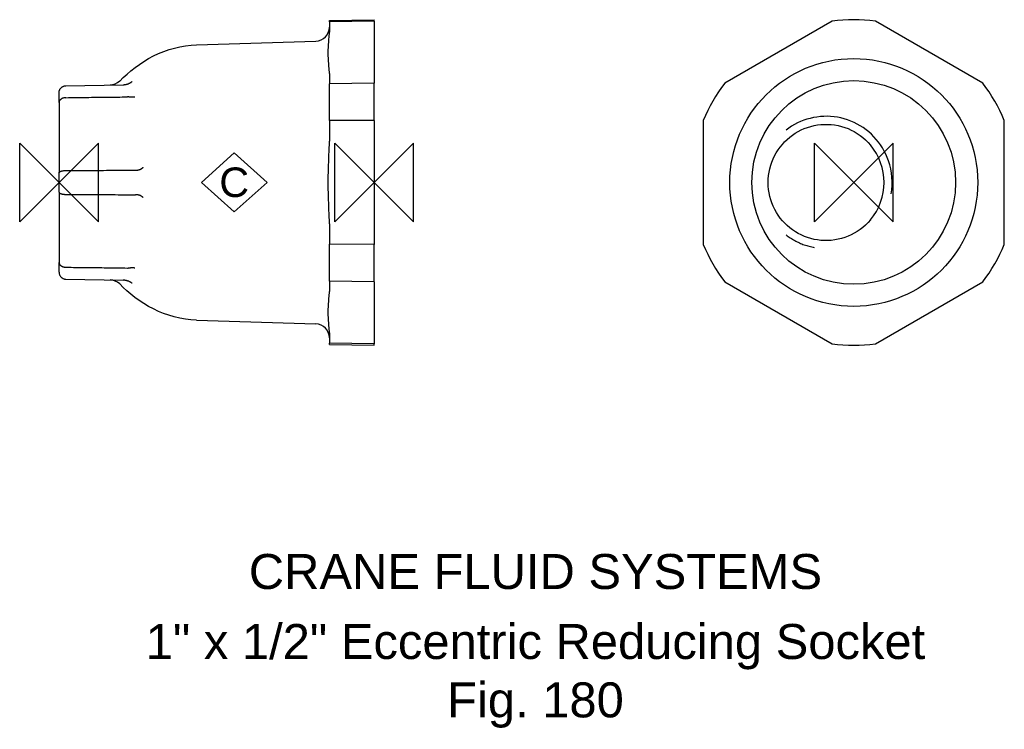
# Model space of a CAD drawing. Extents: x -6 to 135, y -78 to 23.
import ezdxf

# ---------------------------------------------------------------- set-up
doc = ezdxf.new("R2010")
doc.units = 0
doc.header["$MEASUREMENT"] = 0
doc.layers.get('0').update_dxf_attribs({"linetype": 'CONTINUOUS'})
for name, color, linetype in [('DETAIL', 2, 'CONTINUOUS'), ('ORIGIN', 6, 'CONTINUOUS'), ('SYMBOL', 3, 'CONTINUOUS')]:
    doc.layers.add(name, color=color, linetype=linetype)
doc.layers.add('TEXT', color=7, linetype='CONTINUOUS', lineweight=13)
doc.styles.add('fastrack', font='ARIAL.TTF')

# ---------------------------------------------------------------- blocks, each defined once
blk = doc.blocks.new('C Symbol')
at = {"layer": 'SYMBOL'}
for p, q in [((-10, 0), (0, 9)), ((0, 9), (10, 0)), ((0, -9), (-10, 0)), ((10, 0), (0, -9))]:
    blk.add_line(p, q, dxfattribs=at)
at = {"layer": 'SYMBOL', "insert": (0, 0), "char_height": 9, "attachment_point": 5, "style": 'fastrack'}
blk.add_mtext('C', dxfattribs=at)
blk = doc.blocks.new('ZPO')
at = {"layer": 'ORIGIN'}
for p, q in [((-20, 20), (20, -20)), ((20, 20), (-20, -20)), ((-20, -20), (-20, 20)), ((20, -20), (20, 20))]:
    blk.add_line(p, q, dxfattribs=at)

msp = doc.modelspace()

# ---------------------------------------------------------------- linework, layer by layer
at = {"layer": 'DETAIL'}
for p, q in [((38.6, 23.14), (45, 23.25)), ((38.6, 22.94), (38.6, 23.14)), ((45, 23.04), (38.6, 22.94)), ((38.6, 22.94), (38.6, 21.47)), ((45, 23.04), (45, 23.25)), ((45, 23.04), (45, 14.19)), ((110.42, 23.04), (95.09, 14.19)), ((131.92, 14.19), (116.59, 23.04)), ((19.65, 19.65), (36.66, 20.19)), ((38.6, 15.57), (38.6, 14.11)), ((45, 14.19), (38.6, 14.11)), ((38.6, 8.83), (38.6, 14.11)), ((45, 8.85), (45, 14.19)), ((0, 11.43), (0, 12.82)), ((0.98, 13.82), (9.17, 13.96)), ((0, 11.43), (0, 1.39)), ((45, 8.85), (38.6, 8.83)), ((38.6, 8.83), (38.6, 5.9)), ((45, 8.85), (45, -8.85)), ((92, 8.85), (92, -8.85)), ((135, -8.85), (135, 8.85)), ((0, -1.39), (0, 1.39)), ((0, -1.39), (0, -11.43)), ((38.6, -5.9), (38.6, -8.83)), ((38.6, -14.11), (38.6, -8.83)), ((45, -8.85), (38.6, -8.83)), ((45, -14.19), (45, -8.85)), ((0, -12.82), (0, -11.43)), ((0.98, -13.82), (9.17, -13.96)), ((38.6, -14.11), (38.6, -15.57)), ((45, -14.19), (38.6, -14.11)), ((45, -14.19), (45, -23.04)), ((95.09, -14.19), (110.42, -23.04)), ((116.59, -23.04), (131.92, -14.19)), ((19.65, -19.65), (36.66, -20.19)), ((38.6, -21.47), (38.6, -22.94)), ((38.6, -23.14), (38.6, -22.94)), ((45, -23.04), (38.6, -22.94)), ((38.6, -23.14), (45, -23.25)), ((45, -23.25), (45, -23.04))]:
    msp.add_line(p, q, dxfattribs=at)
at = {"layer": 'DETAIL', "flags": 128}
for points in [[(38.6, 15.57), (38.6, 15.81), (38.58, 16.06), (38.57, 16.31), (38.55, 16.55), (38.53, 16.79), (38.51, 17.03), (38.49, 17.29), (38.47, 17.54), (38.46, 17.79), (38.44, 18.04), (38.43, 18.28), (38.43, 18.52), (38.43, 18.76), (38.44, 19), (38.46, 19.25), (38.47, 19.5), (38.49, 19.76), (38.51, 20.01), (38.53, 20.26), (38.55, 20.49), (38.57, 20.73), (38.58, 20.98), (38.6, 21.23), (38.6, 21.47)], [(8.66, 14.49), (9.17, 14.98), (9.71, 15.47), (10.27, 15.95), (10.86, 16.42), (11.47, 16.87), (12.12, 17.3), (12.79, 17.7), (13.48, 18.07), (14.2, 18.41), (14.94, 18.71), (15.7, 18.98), (16.47, 19.2), (17.25, 19.38), (18.05, 19.51), (18.85, 19.61), (19.65, 19.65)], [(9.51, 13.99), (9.55, 14), (9.59, 14.01), (9.63, 14.02), (9.67, 14.03), (9.71, 14.04), (9.75, 14.05), (9.79, 14.06), (9.83, 14.08), (9.87, 14.09), (9.91, 14.11), (9.95, 14.12), (9.98, 14.14), (10.02, 14.16), (10.06, 14.18), (10.1, 14.19), (10.14, 14.21), (10.17, 14.24), (10.21, 14.26), (10.25, 14.28), (10.28, 14.3), (10.32, 14.33), (10.36, 14.35), (10.39, 14.38), (10.42, 14.4)], [(0, 12.82), (0, 12.88), (0.01, 12.95), (0.02, 13.01), (0.03, 13.07), (0.05, 13.13), (0.07, 13.19), (0.1, 13.25), (0.13, 13.31), (0.16, 13.36), (0.2, 13.42), (0.24, 13.47), (0.28, 13.51), (0.33, 13.56), (0.38, 13.6), (0.43, 13.64), (0.49, 13.68), (0.54, 13.71), (0.6, 13.73), (0.66, 13.76), (0.72, 13.78), (0.79, 13.79), (0.85, 13.81), (0.92, 13.81), (0.98, 13.82)], [(9.17, 13.96), (9.18, 13.96), (9.2, 13.96), (9.21, 13.96), (9.23, 13.96), (9.24, 13.96), (9.25, 13.96), (9.27, 13.96), (9.28, 13.96), (9.3, 13.97), (9.31, 13.97), (9.33, 13.97), (9.34, 13.97), (9.35, 13.97), (9.37, 13.97), (9.38, 13.97), (9.4, 13.97), (9.41, 13.98), (9.42, 13.98), (9.44, 13.98), (9.45, 13.98), (9.47, 13.98), (9.48, 13.99), (9.49, 13.99), (9.51, 13.99)], [(0.98, 12.11), (0.92, 12.11), (0.85, 12.1), (0.79, 12.1), (0.72, 12.09), (0.66, 12.07), (0.6, 12.06), (0.54, 12.04), (0.49, 12.02), (0.43, 11.99), (0.38, 11.97), (0.33, 11.94), (0.28, 11.91), (0.24, 11.87), (0.2, 11.84), (0.16, 11.8), (0.13, 11.77), (0.1, 11.73), (0.07, 11.69), (0.05, 11.64), (0.03, 11.6), (0.02, 11.56), (0.01, 11.52), (0, 11.47), (0, 11.43)], [(0.98, 12.11), (1.35, 12.12), (1.71, 12.12), (2.08, 12.13), (2.44, 12.13), (2.81, 12.13), (3.17, 12.14), (3.54, 12.14), (3.9, 12.15), (4.27, 12.15), (4.63, 12.16), (5, 12.16), (5.36, 12.16), (5.73, 12.17), (6.1, 12.17), (6.46, 12.18), (6.83, 12.18), (7.19, 12.19), (7.56, 12.19), (7.92, 12.19), (8.29, 12.2), (8.66, 12.2), (9.02, 12.21), (9.39, 12.21), (9.76, 12.22)], [(10.01, 12.2), (10, 12.2), (9.99, 12.2), (9.97, 12.21), (9.96, 12.21), (9.95, 12.21), (9.94, 12.21), (9.93, 12.21), (9.92, 12.21), (9.91, 12.21), (9.9, 12.21), (9.89, 12.21), (9.88, 12.21), (9.87, 12.21), (9.86, 12.21), (9.85, 12.22), (9.84, 12.22), (9.83, 12.22), (9.82, 12.22), (9.81, 12.22), (9.8, 12.22), (9.79, 12.22), (9.78, 12.22), (9.77, 12.22), (9.76, 12.22)], [(10.82, 12.19), (10.79, 12.18), (10.76, 12.18), (10.72, 12.18), (10.69, 12.17), (10.66, 12.17), (10.62, 12.17), (10.59, 12.17), (10.56, 12.17), (10.52, 12.17), (10.49, 12.17), (10.46, 12.17), (10.42, 12.17), (10.39, 12.17), (10.35, 12.17), (10.32, 12.17), (10.28, 12.17), (10.25, 12.17), (10.22, 12.18), (10.18, 12.18), (10.15, 12.18), (10.11, 12.19), (10.08, 12.19), (10.04, 12.2), (10.01, 12.2)], [(118.47, 3.11), (118.29, 3.58), (118.09, 4.04), (117.86, 4.49), (117.61, 4.93), (117.33, 5.36), (117.04, 5.76), (116.72, 6.16), (116.38, 6.53), (116.03, 6.88), (115.65, 7.22), (115.26, 7.54), (114.85, 7.83), (114.43, 8.1), (113.99, 8.35), (113.55, 8.57), (113.09, 8.77), (112.62, 8.94), (112.14, 9.09), (111.66, 9.21), (111.18, 9.31), (110.69, 9.38), (110.2, 9.43), (109.71, 9.45), (109.22, 9.44), (108.73, 9.41), (108.24, 9.35), (107.76, 9.27), (107.29, 9.16), (106.82, 9.03), (106.36, 8.88), (105.91, 8.7), (105.47, 8.5), (105.04, 8.28), (104.63, 8.04), (104.22, 7.77), (103.84, 7.49)], [(115.88, -5.35), (115.55, -5.73), (115.19, -6.08), (114.82, -6.41), (114.42, -6.72), (114.01, -7), (113.58, -7.25), (113.14, -7.48), (112.69, -7.69), (112.22, -7.86), (111.75, -8.01), (111.27, -8.12), (110.78, -8.21), (110.29, -8.27), (109.8, -8.3), (109.31, -8.3), (108.82, -8.27), (108.33, -8.21), (107.85, -8.13), (107.38, -8.01), (106.91, -7.87), (106.46, -7.7), (106.01, -7.5), (105.58, -7.28), (105.16, -7.04), (104.75, -6.77), (104.37, -6.47), (104, -6.15), (103.64, -5.82), (103.31, -5.46), (103, -5.08), (102.72, -4.68), (102.45, -4.27), (102.21, -3.84), (102, -3.39), (101.81, -2.93), (101.65, -2.46), (101.52, -1.99), (101.41, -1.5), (101.34, -1.01), (101.29, -0.51), (101.28, -0.01), (101.29, 0.49), (101.33, 0.99), (101.41, 1.48), (101.51, 1.97), (101.64, 2.45), (101.8, 2.92), (101.99, 3.38), (102.2, 3.82), (102.44, 4.25), (102.71, 4.67), (102.99, 5.06), (103.3, 5.44), (103.63, 5.8), (103.98, 6.14), (104.35, 6.46), (104.74, 6.76), (105.14, 7.03), (105.56, 7.28), (106, 7.5), (106.44, 7.69), (106.9, 7.86), (107.37, 8.01), (107.84, 8.12), (108.32, 8.21), (108.81, 8.27), (109.3, 8.3), (109.79, 8.3), (110.28, 8.27), (110.77, 8.21), (111.26, 8.12), (111.74, 8.01), (112.22, 7.86), (112.68, 7.69), (113.14, 7.49), (113.58, 7.26), (114.01, 7), (114.42, 6.72), (114.82, 6.41), (115.19, 6.08), (115.55, 5.73), (115.88, 5.35)], [(38.6, -5.9), (38.6, -5.42), (38.58, -4.92), (38.57, -4.42), (38.55, -3.94), (38.53, -3.47), (38.51, -2.97), (38.49, -2.47), (38.47, -1.97), (38.46, -1.46), (38.44, -0.96), (38.43, -0.47), (38.43, 0), (38.43, 0.47), (38.44, 0.96), (38.46, 1.46), (38.47, 1.97), (38.49, 2.47), (38.51, 2.97), (38.53, 3.47), (38.55, 3.94), (38.57, 4.42), (38.58, 4.92), (38.6, 5.42), (38.6, 5.9)], [(0, 1.39), (0, 1.41), (0.01, 1.43), (0.02, 1.45), (0.03, 1.47), (0.05, 1.49), (0.07, 1.51), (0.1, 1.52), (0.13, 1.54), (0.16, 1.56), (0.2, 1.58), (0.24, 1.59), (0.28, 1.61), (0.33, 1.62), (0.38, 1.64), (0.43, 1.65), (0.49, 1.66), (0.54, 1.67), (0.6, 1.68), (0.66, 1.69), (0.72, 1.69), (0.79, 1.7), (0.85, 1.7), (0.92, 1.7), (0.98, 1.7)], [(0.98, 1.7), (1.4, 1.71), (1.81, 1.71), (2.22, 1.71), (2.64, 1.71), (3.05, 1.72), (3.46, 1.72), (3.88, 1.72), (4.29, 1.72), (4.7, 1.73), (5.12, 1.73), (5.53, 1.73), (5.95, 1.73), (6.36, 1.73), (6.78, 1.74), (7.19, 1.74), (7.6, 1.74), (8.02, 1.74), (8.43, 1.75), (8.85, 1.75), (9.26, 1.75), (9.68, 1.75), (10.09, 1.76), (10.51, 1.76), (10.93, 1.76)], [(10.93, 1.76), (10.97, 1.76), (11.01, 1.76), (11.05, 1.76), (11.09, 1.77), (11.13, 1.77), (11.17, 1.77), (11.21, 1.78), (11.24, 1.78), (11.28, 1.79), (11.32, 1.79), (11.35, 1.8), (11.38, 1.8), (11.42, 1.81), (11.45, 1.82), (11.48, 1.83), (11.51, 1.84), (11.54, 1.85), (11.57, 1.86), (11.59, 1.87), (11.62, 1.88), (11.65, 1.89), (11.67, 1.91), (11.7, 1.92), (11.72, 1.94)], [(11.72, 1.94), (11.73, 1.95), (11.75, 1.96), (11.76, 1.97), (11.77, 1.97), (11.79, 1.98), (11.8, 1.99), (11.81, 2), (11.83, 2.01), (11.84, 2.02), (11.85, 2.03), (11.86, 2.04), (11.88, 2.05), (11.89, 2.06), (11.9, 2.07), (11.92, 2.08), (11.93, 2.09), (11.94, 2.1), (11.95, 2.11), (11.97, 2.12), (11.98, 2.13), (11.99, 2.14), (12.01, 2.15), (12.02, 2.16), (12.03, 2.17)], [(0, -1.39), (0, -1.41), (0.01, -1.43), (0.02, -1.45), (0.03, -1.47), (0.05, -1.49), (0.07, -1.51), (0.1, -1.52), (0.13, -1.54), (0.16, -1.56), (0.2, -1.58), (0.24, -1.59), (0.28, -1.61), (0.33, -1.62), (0.38, -1.64), (0.43, -1.65), (0.49, -1.66), (0.54, -1.67), (0.6, -1.68), (0.66, -1.69), (0.72, -1.69), (0.79, -1.7), (0.85, -1.7), (0.92, -1.7), (0.98, -1.7)], [(0.98, -1.7), (1.4, -1.71), (1.81, -1.71), (2.22, -1.71), (2.64, -1.71), (3.05, -1.72), (3.46, -1.72), (3.88, -1.72), (4.29, -1.72), (4.7, -1.73), (5.12, -1.73), (5.53, -1.73), (5.95, -1.73), (6.36, -1.73), (6.78, -1.74), (7.19, -1.74), (7.6, -1.74), (8.02, -1.74), (8.43, -1.75), (8.85, -1.75), (9.26, -1.75), (9.68, -1.75), (10.09, -1.76), (10.51, -1.76), (10.93, -1.76)], [(11.72, -1.94), (11.7, -1.92), (11.67, -1.9), (11.64, -1.89), (11.61, -1.88), (11.58, -1.86), (11.55, -1.85), (11.52, -1.84), (11.49, -1.83), (11.46, -1.82), (11.43, -1.82), (11.4, -1.81), (11.37, -1.8), (11.34, -1.8), (11.3, -1.79), (11.27, -1.78), (11.23, -1.78), (11.2, -1.78), (11.16, -1.77), (11.12, -1.77), (11.09, -1.77), (11.05, -1.76), (11.01, -1.76), (10.97, -1.76), (10.93, -1.76)], [(12.03, -2.17), (12.02, -2.16), (12.01, -2.15), (11.99, -2.14), (11.98, -2.13), (11.97, -2.12), (11.95, -2.11), (11.94, -2.1), (11.93, -2.09), (11.92, -2.08), (11.9, -2.07), (11.89, -2.06), (11.88, -2.05), (11.86, -2.04), (11.85, -2.03), (11.84, -2.02), (11.83, -2.01), (11.81, -2), (11.8, -1.99), (11.79, -1.98), (11.77, -1.97), (11.76, -1.97), (11.75, -1.96), (11.73, -1.95), (11.72, -1.94)], [(103.84, -7.49), (103.98, -7.6), (104.13, -7.71), (104.29, -7.81), (104.44, -7.92), (104.59, -8.02), (104.75, -8.11), (104.91, -8.21), (105.07, -8.3), (105.24, -8.38), (105.4, -8.47), (105.57, -8.55), (105.74, -8.63), (105.91, -8.7), (106.08, -8.77), (106.25, -8.84), (106.42, -8.9), (106.6, -8.96), (106.78, -9.02), (106.96, -9.07), (107.14, -9.12), (107.32, -9.17), (107.5, -9.21), (107.68, -9.25), (107.86, -9.29)], [(0, -11.43), (0, -11.47), (0.01, -11.52), (0.02, -11.56), (0.03, -11.6), (0.05, -11.64), (0.07, -11.69), (0.1, -11.73), (0.13, -11.77), (0.16, -11.8), (0.2, -11.84), (0.24, -11.87), (0.28, -11.91), (0.33, -11.94), (0.38, -11.97), (0.43, -11.99), (0.49, -12.02), (0.54, -12.04), (0.6, -12.06), (0.66, -12.07), (0.72, -12.09), (0.79, -12.1), (0.85, -12.1), (0.92, -12.11), (0.98, -12.11)], [(0.98, -12.11), (1.35, -12.12), (1.71, -12.12), (2.08, -12.13), (2.44, -12.13), (2.81, -12.13), (3.17, -12.14), (3.54, -12.14), (3.9, -12.15), (4.27, -12.15), (4.63, -12.16), (5, -12.16), (5.36, -12.16), (5.73, -12.17), (6.1, -12.17), (6.46, -12.18), (6.83, -12.18), (7.19, -12.19), (7.56, -12.19), (7.92, -12.19), (8.29, -12.2), (8.66, -12.2), (9.02, -12.21), (9.39, -12.21), (9.76, -12.22)], [(9.76, -12.22), (9.77, -12.22), (9.78, -12.22), (9.79, -12.22), (9.8, -12.22), (9.81, -12.22), (9.82, -12.22), (9.83, -12.22), (9.84, -12.22), (9.85, -12.22), (9.86, -12.21), (9.87, -12.21), (9.88, -12.21), (9.89, -12.21), (9.9, -12.21), (9.91, -12.21), (9.92, -12.21), (9.93, -12.21), (9.94, -12.21), (9.95, -12.21), (9.96, -12.21), (9.97, -12.21), (9.99, -12.2), (10, -12.2), (10.01, -12.2)], [(10.01, -12.2), (10.04, -12.2), (10.08, -12.19), (10.11, -12.19), (10.15, -12.18), (10.18, -12.18), (10.22, -12.18), (10.25, -12.17), (10.28, -12.17), (10.32, -12.17), (10.35, -12.17), (10.39, -12.17), (10.42, -12.17), (10.46, -12.17), (10.49, -12.17), (10.52, -12.17), (10.56, -12.17), (10.59, -12.17), (10.62, -12.17), (10.66, -12.17), (10.69, -12.17), (10.72, -12.18), (10.76, -12.18), (10.79, -12.18), (10.82, -12.19)], [(0, -12.82), (0, -12.88), (0.01, -12.95), (0.02, -13.01), (0.03, -13.07), (0.05, -13.13), (0.07, -13.19), (0.1, -13.25), (0.13, -13.31), (0.16, -13.36), (0.2, -13.42), (0.24, -13.47), (0.28, -13.51), (0.33, -13.56), (0.38, -13.6), (0.43, -13.64), (0.49, -13.68), (0.54, -13.71), (0.6, -13.73), (0.66, -13.76), (0.72, -13.78), (0.79, -13.79), (0.85, -13.81), (0.92, -13.81), (0.98, -13.82)], [(9.51, -13.99), (9.49, -13.99), (9.48, -13.99), (9.47, -13.98), (9.45, -13.98), (9.44, -13.98), (9.42, -13.98), (9.41, -13.98), (9.4, -13.97), (9.38, -13.97), (9.37, -13.97), (9.35, -13.97), (9.34, -13.97), (9.33, -13.97), (9.31, -13.97), (9.3, -13.97), (9.28, -13.96), (9.27, -13.96), (9.25, -13.96), (9.24, -13.96), (9.23, -13.96), (9.21, -13.96), (9.2, -13.96), (9.18, -13.96), (9.17, -13.96)], [(10.42, -14.4), (10.39, -14.38), (10.36, -14.35), (10.32, -14.33), (10.28, -14.3), (10.25, -14.28), (10.21, -14.26), (10.17, -14.24), (10.14, -14.21), (10.1, -14.19), (10.06, -14.18), (10.02, -14.16), (9.98, -14.14), (9.95, -14.12), (9.91, -14.11), (9.87, -14.09), (9.83, -14.08), (9.79, -14.06), (9.75, -14.05), (9.71, -14.04), (9.67, -14.03), (9.63, -14.02), (9.59, -14.01), (9.55, -14), (9.51, -13.99)], [(19.65, -19.65), (18.84, -19.61), (18.04, -19.51), (17.25, -19.38), (16.46, -19.19), (15.69, -18.97), (14.93, -18.71), (14.2, -18.41), (13.48, -18.07), (12.78, -17.7), (12.1, -17.29), (11.46, -16.86), (10.84, -16.41), (10.26, -15.95), (9.7, -15.47), (9.17, -14.98), (8.66, -14.49)], [(38.6, -21.47), (38.6, -21.23), (38.58, -20.98), (38.57, -20.73), (38.55, -20.49), (38.53, -20.26), (38.51, -20.01), (38.49, -19.76), (38.47, -19.5), (38.46, -19.25), (38.44, -19), (38.43, -18.76), (38.43, -18.52), (38.43, -18.28), (38.44, -18.04), (38.46, -17.79), (38.47, -17.54), (38.49, -17.29), (38.51, -17.03), (38.53, -16.79), (38.55, -16.55), (38.57, -16.31), (38.58, -16.06), (38.6, -15.81), (38.6, -15.57)]]:
    msp.add_lwpolyline(points, dxfattribs=at)
at = {"layer": 'DETAIL'}
for radius in [17.7, 14.55]:
    msp.add_circle((113.5, 0), radius, dxfattribs=at)
for centre, radius, start, end in [((113.5, 0), 23.25, 82.3721, 97.6279), ((36.6, 22.19), 2, 271.8, 0), ((7.26, 15.93), 2, 271, 314.2708), ((113.5, 0), 23.25, 142.3721, 157.6279), ((113.5, 0), 23.25, 22.3721, 37.6279), ((109.5, 0), 8.33, 319.9873, 40.0127), ((109.5, 0), 9.49, 350, 19.1087), ((113.5, 0), 23.25, 202.3721, 217.6279), ((113.5, 0), 23.25, 322.3721, 337.6279), ((7.26, -15.93), 2, 45.7292, 89), ((36.6, -22.19), 2, 0, 88.2), ((113.5, 0), 23.25, 262.3721, 277.6279)]:
    msp.add_arc(centre, radius, start, end, dxfattribs=at)

# ---------------------------------------------------------------- block references
at = {"xscale": 0.46875, "yscale": 0.46875, "zscale": 0.46875}
msp.add_blockref('C Symbol', (25.01, 0), dxfattribs=at)
at = {"layer": 'ORIGIN', "xscale": 0.28125, "yscale": 0.28125, "zscale": 0.28125}
for p in [(0, 0), (45, 0), (113.5, 0)]:
    msp.add_blockref('ZPO', p, dxfattribs=at)

# ---------------------------------------------------------------- texts
at = {"layer": 'TEXT', "char_height": 5, "attachment_point": 2, "style": 'fastrack'}
for s, insert in [('CRANE FLUID SYSTEMS', (68.04, -53.07)), ('\\A1;1" x 1/2" Eccentric Reducing Socket\\PFig. 180', (68.04, -63.07))]:
    msp.add_mtext(s, dxfattribs=dict(at, insert=insert))

doc.saveas('drawing.dxf')
